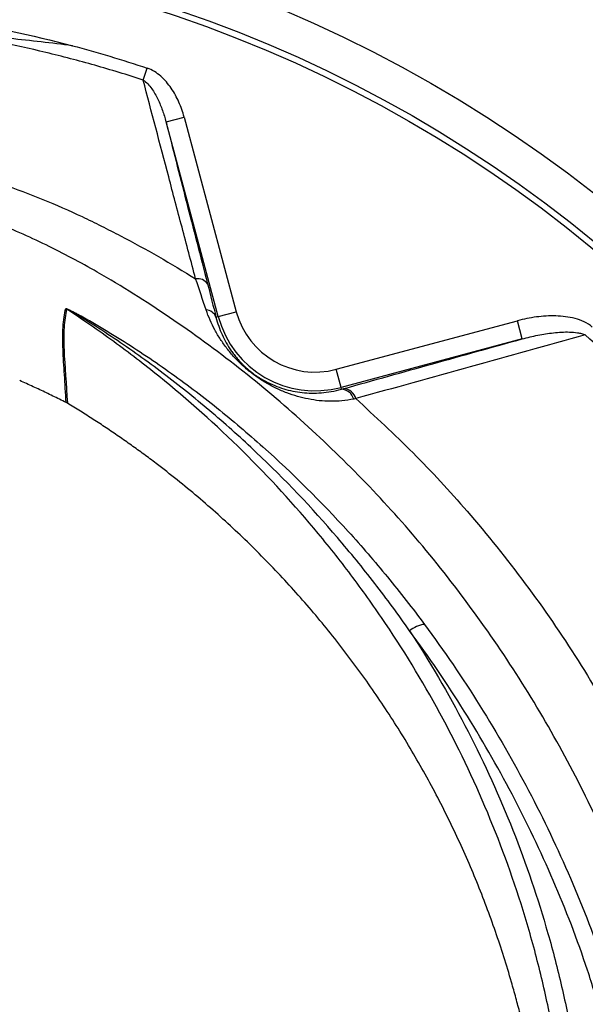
# Model space of a CAD drawing. Header units: millimetres. Extents: x 633 to 1433, y 1069 to 1969.
# Tile 11 of 14: x 1075 to 1166, y 1610 to 1768. Entities that reach past the tile are written whole.
import ezdxf

# ---------------------------------------------------------------- set-up
doc = ezdxf.new("R2010")
doc.units = ezdxf.units.MM

msp = doc.modelspace()

# ---------------------------------------------------------------- linework, layer by layer
at = {"color": 7, "linetype": 'Continuous', "lineweight": 25}
for p, q in [((1095.15, 1757.98), (1095.79, 1759.9)), ((1098.81, 1751.28), (1101.71, 1752.05)), ((1101.71, 1752.05), (1110.06, 1720.88)), ((1107.17, 1720.11), (1098.81, 1751.28)), ((1107.17, 1720.11), (1110.06, 1720.88)), ((1106.81, 1720.01), (1107.17, 1720.11)), ((1126.05, 1711.66), (1155.05, 1719.43)), ((1155.83, 1716.53), (1155.05, 1719.43)), ((1155.83, 1716.53), (1126.82, 1708.76)), ((1126.82, 1708.76), (1126.05, 1711.66)), ((1126.9, 1708.47), (1126.82, 1708.76))]:
    msp.add_line(p, q, dxfattribs=at)
for radius in [258.01, 217.51, 211.5, 210.5]:
    msp.add_circle((1032.92, 1568.81), radius, dxfattribs=at)
for centre, radius, start, end in [((1032.92, 1568.81), 400, 22.5, 256.9192), ((1103.9, 1724.33), 1.84, 32.5793, 100.9488), ((1081.33, 1718.73), 3.02, 58.2193, 61.8524), ((1105.06, 1719.3), 1.89, 22.1491, 85.0581), ((1122.67, 1724.26), 13.05, 195, 285), ((1122.67, 1724.26), 16.05, 195, 285), ((1126.79, 1706.33), 2.13, 15.1584, 86.8874), ((1127.11, 1706.43), 2.14, 14.3222, 85.7784), ((1140.58, 1666.7), 4.13, 95.7511, 132.2187)]:
    msp.add_arc(centre, radius, start, end, dxfattribs=at)
for points, knots in [([(907.68, 1297.43), (899.2, 1300.78), (890.94, 1304.5), (874.86, 1312.65), (867.02, 1317.08), (851.79, 1326.65), (844.38, 1331.78), (833.59, 1340.02), (830.05, 1342.85), (824.82, 1347.24), (823.09, 1348.73), (819.67, 1351.73), (817.98, 1353.25), (809.61, 1360.93), (803.22, 1367.32), (791.03, 1380.6), (785.23, 1387.5), (774.22, 1401.78), (769.01, 1409.18), (762.88, 1418.74), (761.67, 1420.67), (759.3, 1424.56), (758.13, 1426.52), (754.7, 1432.42), (752.51, 1436.39), (746.2, 1448.4), (742.36, 1456.55), (735.39, 1473.14), (732.27, 1481.58), (726.74, 1498.73), (724.33, 1507.45), (721.79, 1518.53), (721.3, 1520.76), (720.38, 1525.22), (719.94, 1527.46), (718.7, 1534.16), (717.98, 1538.63), (716.1, 1552.05), (715.24, 1561.02), (714.28, 1578.98), (714.18, 1587.98), (714.77, 1606), (715.45, 1615.03), (716.81, 1626.33), (717.11, 1628.59), (717.75, 1633.1), (718.09, 1635.35), (719.19, 1642.07), (720.02, 1646.51), (721.91, 1655.34), (722.95, 1659.73), (725.22, 1668.44), (726.44, 1672.76), (730.38, 1685.66), (733.36, 1694.15), (740.02, 1710.92), (743.69, 1719.19), (748.74, 1729.39), (749.77, 1731.42), (751.87, 1735.45), (752.94, 1737.45), (756.2, 1743.42), (758.45, 1747.34), (765.42, 1758.94), (770.36, 1766.46), (780.84, 1781.08), (786.38, 1788.18), (798.04, 1801.94), (804.17, 1808.61), (817.05, 1821.5), (823.7, 1827.64), (837.44, 1839.32), (844.52, 1844.86), (859.1, 1855.36), (866.6, 1860.31), (882.03, 1869.61), (889.95, 1873.96), (900.13, 1879.02), (902.18, 1880.01), (906.29, 1881.96), (908.36, 1882.9), (914.57, 1885.68), (918.73, 1887.44), (931.31, 1892.46), (939.8, 1895.44), (956.98, 1900.72), (965.67, 1903.02), (983.23, 1906.97), (992.11, 1908.61), (1003.33, 1910.24), (1005.58, 1910.55), (1010.1, 1911.11), (1012.36, 1911.38), (1019.13, 1912.09), (1023.64, 1912.48), (1037.17, 1913.39), (1046.17, 1913.64), (1064.14, 1913.46), (1073.11, 1913.03), (1091.02, 1911.47), (1099.96, 1910.35), (1113.35, 1908.14), (1117.81, 1907.32), (1124.49, 1905.95), (1126.71, 1905.47), (1131.15, 1904.47), (1133.35, 1903.95), (1144.35, 1901.25), (1153.01, 1898.76), (1170.09, 1893.14), (1178.5, 1890.01), (1195.07, 1883.11), (1203.23, 1879.34), (1215.28, 1873.2), (1219.26, 1871.08), (1225.19, 1867.76), (1227.16, 1866.64), (1231.08, 1864.34), (1233.03, 1863.18), (1242.73, 1857.24), (1250.26, 1852.23), (1264.86, 1841.67), (1271.93, 1836.13), (1282.2, 1827.43), (1285.57, 1824.47), (1292.16, 1818.38), (1295.4, 1815.26), (1304.95, 1805.73), (1311.1, 1799.14), (1318.51, 1790.57), (1319.98, 1788.84), (1322.89, 1785.35), (1324.33, 1783.58), (1328.59, 1778.27), (1331.36, 1774.69), (1339.45, 1763.81), (1344.56, 1756.39), (1354.21, 1741.22), (1358.74, 1733.47), (1367.26, 1717.64), (1371.23, 1709.56), (1376.76, 1697.18), (1378.53, 1693.02), (1381.93, 1684.6), (1383.56, 1680.35), (1388.19, 1667.53), (1390.95, 1658.89), (1394.62, 1645.79), (1395.76, 1641.4), (1397.89, 1632.58), (1398.87, 1628.14), (1401.57, 1614.76), (1403.04, 1605.81), (1405.32, 1587.82), (1406.13, 1578.78), (1406.84, 1565.17), (1406.99, 1560.62), (1407.13, 1551.53), (1407.11, 1547), (1406.81, 1533.39), (1406.28, 1524.34), (1404.98, 1510.79), (1404.46, 1506.27), (1403.26, 1497.25), (1402.58, 1492.76), (1401.05, 1483.79), (1400.2, 1479.32), (1398.32, 1470.42), (1397.28, 1465.99), (1393.92, 1452.77), (1391.38, 1444.06), (1385.68, 1426.84), (1382.53, 1418.33), (1377.34, 1405.71), (1375.54, 1401.53), (1371.79, 1393.25), (1369.84, 1389.15), (1365.8, 1381), (1363.7, 1376.96), (1359.37, 1368.97), (1357.14, 1365.01), (1350.25, 1353.27), (1345.38, 1345.6), (1337.67, 1334.35), (1335.03, 1330.64), (1329.63, 1323.33), (1326.86, 1319.72), (1318.37, 1309.04), (1312.46, 1302.12), (1306.32, 1295.41)], [0, 0, 0, 0, 0.015625, 0.015625, 0.03125, 0.03125, 0.046875, 0.046875, 0.054687, 0.054687, 0.058594, 0.058594, 0.0625, 0.0625, 0.078125, 0.078125, 0.09375, 0.09375, 0.109375, 0.109375, 0.113281, 0.113281, 0.117188, 0.117188, 0.125, 0.125, 0.140625, 0.140625, 0.15625, 0.15625, 0.171875, 0.171875, 0.175781, 0.175781, 0.179687, 0.179687, 0.1875, 0.1875, 0.203125, 0.203125, 0.21875, 0.21875, 0.234375, 0.234375, 0.238281, 0.238281, 0.242187, 0.242187, 0.25, 0.25, 0.257812, 0.257812, 0.265625, 0.265625, 0.28125, 0.28125, 0.296875, 0.296875, 0.300781, 0.300781, 0.304687, 0.304687, 0.3125, 0.3125, 0.328125, 0.328125, 0.34375, 0.34375, 0.359375, 0.359375, 0.375, 0.375, 0.390625, 0.390625, 0.40625, 0.40625, 0.421875, 0.421875, 0.425781, 0.425781, 0.429687, 0.429687, 0.4375, 0.4375, 0.453125, 0.453125, 0.46875, 0.46875, 0.484375, 0.484375, 0.488281, 0.488281, 0.492187, 0.492187, 0.5, 0.5, 0.515625, 0.515625, 0.53125, 0.53125, 0.546875, 0.546875, 0.554688, 0.554688, 0.558594, 0.558594, 0.5625, 0.5625, 0.578125, 0.578125, 0.59375, 0.59375, 0.609375, 0.609375, 0.617188, 0.617188, 0.621094, 0.621094, 0.625, 0.625, 0.640625, 0.640625, 0.65625, 0.65625, 0.664063, 0.664063, 0.671875, 0.671875, 0.6875, 0.6875, 0.691406, 0.691406, 0.695313, 0.695313, 0.703125, 0.703125, 0.71875, 0.71875, 0.734375, 0.734375, 0.75, 0.75, 0.757813, 0.757813, 0.765625, 0.765625, 0.78125, 0.78125, 0.789063, 0.789063, 0.796875, 0.796875, 0.8125, 0.8125, 0.828125, 0.828125, 0.835938, 0.835938, 0.84375, 0.84375, 0.859375, 0.859375, 0.867188, 0.867188, 0.875, 0.875, 0.882813, 0.882813, 0.890625, 0.890625, 0.90625, 0.90625, 0.921875, 0.921875, 0.929688, 0.929688, 0.9375, 0.9375, 0.945313, 0.945313, 0.953125, 0.953125, 0.96875, 0.96875, 0.976563, 0.976563, 0.984375, 0.984375, 1, 1, 1, 1]), ([(1095.15, 1757.98), (1092.58, 1758.82), (1090.01, 1759.61), (1084.82, 1761.08), (1082.21, 1761.76), (1074.36, 1763.65), (1069.1, 1764.69), (1063.81, 1765.52)], [0, 0, 0, 0, 0.25, 0.25, 0.5, 0.5, 1, 1, 1, 1]), ([(1083.83, 1763.48), (1080.5, 1763.91), (1077.16, 1764.29), (1070.49, 1764.97), (1067.15, 1765.27), (1063.81, 1765.52)], [0, 0, 0, 0, 0.5, 0.5, 1, 1, 1, 1]), ([(1101.71, 1752.05), (1101.49, 1752.88), (1101.21, 1753.68), (1100.53, 1755.22), (1100.13, 1755.96), (1099.4, 1757.02), (1099.14, 1757.36), (1098.59, 1758.01), (1098.29, 1758.31), (1097.65, 1758.88), (1097.31, 1759.14), (1096.58, 1759.58), (1096.2, 1759.77), (1095.79, 1759.9)], [0, 0, 0, 0, 0.25, 0.25, 0.5, 0.5, 0.625, 0.625, 0.75, 0.75, 0.875, 0.875, 1, 1, 1, 1]), ([(1103.55, 1726.14), (1102.82, 1728.93), (1102.09, 1731.68), (1100.65, 1737.12), (1099.94, 1739.81), (1097.84, 1747.76), (1096.48, 1752.93), (1095.15, 1757.98)], [0, 0, 0, 0, 0.25, 0.25, 0.5, 0.5, 1, 1, 1, 1]), ([(1095.15, 1757.98), (1095.43, 1757.8), (1095.67, 1757.59), (1096.12, 1757.11), (1096.33, 1756.86), (1096.89, 1756.06), (1097.21, 1755.5), (1097.78, 1754.33), (1098.02, 1753.73), (1098.46, 1752.52), (1098.65, 1751.9), (1098.81, 1751.28)], [0, 0, 0, 0, 0.125, 0.125, 0.25, 0.25, 0.5, 0.5, 0.75, 0.75, 1, 1, 1, 1]), ([(1098.81, 1751.28), (1099.87, 1747.13), (1100.95, 1742.89), (1103.16, 1734.24), (1104.3, 1729.83), (1105.46, 1725.33)], [0, 0, 0, 0, 0.5, 0.5, 1, 1, 1, 1]), ([(1052.47, 1746.28), (1053.63, 1746.1), (1054.78, 1745.9), (1057.07, 1745.46), (1058.21, 1745.23), (1061.61, 1744.48), (1063.86, 1743.92), (1070.51, 1742.06), (1074.85, 1740.58), (1081.21, 1738.01), (1083.31, 1737.09), (1086.41, 1735.62), (1087.44, 1735.11), (1089.49, 1734.09), (1090.52, 1733.56), (1095.61, 1730.9), (1099.61, 1728.6), (1103.55, 1726.14)], [0, 0, 0, 0, 0.0625, 0.0625, 0.125, 0.125, 0.25, 0.25, 0.5, 0.5, 0.625, 0.625, 0.6875, 0.6875, 0.75, 0.75, 1, 1, 1, 1]), ([(1082.81, 1706.34), (1082.75, 1707.86), (1082.65, 1709.35), (1082.46, 1712.19), (1082.37, 1713.56), (1082.28, 1716.12), (1082.27, 1717.32), (1082.4, 1719.52), (1082.54, 1720.51), (1082.76, 1721.4)], [0, 0, 0, 0, 0.25, 0.25, 0.5, 0.5, 0.75, 0.75, 1, 1, 1, 1]), ([(1082.93, 1721.3), (1082.71, 1720.42), (1082.57, 1719.42), (1082.43, 1717.23), (1082.44, 1716.03), (1082.59, 1712.18), (1082.87, 1709.28), (1083.02, 1706.23)], [0, 0, 0, 0, 0.25, 0.25, 0.5, 0.5, 1, 1, 1, 1]), ([(1082.76, 1721.4), (1082.76, 1721.4), (1082.77, 1721.4), (1082.81, 1721.4), (1082.84, 1721.39), (1082.93, 1721.36), (1083.01, 1721.32), (1083.26, 1721.21), (1083.43, 1721.13), (1083.79, 1720.95), (1083.96, 1720.86), (1084.32, 1720.68), (1084.5, 1720.58), (1085.04, 1720.29), (1085.4, 1720.1), (1086.11, 1719.7), (1086.47, 1719.5), (1087.54, 1718.89), (1088.25, 1718.47), (1089.65, 1717.63), (1090.35, 1717.2), (1092.44, 1715.9), (1093.82, 1715.01), (1096.54, 1713.2), (1097.89, 1712.27), (1101.87, 1709.44), (1104.45, 1707.48), (1109.48, 1703.45), (1111.93, 1701.37), (1119.11, 1694.96), (1123.65, 1690.44), (1129.04, 1684.51), (1130.1, 1683.31), (1132.2, 1680.87), (1133.23, 1679.64), (1136.28, 1675.92), (1138.26, 1673.39), (1140.16, 1670.81)], [0, 0, 0, 0, 0.001953, 0.001953, 0.003906, 0.003906, 0.007812, 0.007812, 0.015625, 0.015625, 0.023437, 0.023437, 0.03125, 0.03125, 0.046875, 0.046875, 0.0625, 0.0625, 0.09375, 0.09375, 0.125, 0.125, 0.1875, 0.1875, 0.25, 0.25, 0.375, 0.375, 0.5, 0.5, 0.75, 0.75, 0.8125, 0.8125, 0.875, 0.875, 1, 1, 1, 1]), ([(1137.8, 1669.76), (1136.01, 1672.34), (1134.14, 1674.88), (1131.25, 1678.62), (1130.27, 1679.86), (1128.28, 1682.3), (1127.27, 1683.51), (1122.15, 1689.48), (1117.82, 1694.03), (1110.97, 1700.52), (1108.62, 1702.63), (1103.81, 1706.72), (1101.34, 1708.72), (1097.54, 1711.61), (1096.26, 1712.57), (1093.66, 1714.44), (1092.35, 1715.35), (1089.69, 1717.15), (1088.35, 1718.03), (1086.31, 1719.32), (1085.62, 1719.75), (1084.59, 1720.37), (1084.24, 1720.58), (1083.72, 1720.88), (1083.55, 1720.98), (1083.29, 1721.13), (1083.2, 1721.18), (1083.07, 1721.24), (1083.03, 1721.26), (1082.97, 1721.29), (1082.95, 1721.3), (1082.93, 1721.31), (1082.92, 1721.31), (1082.93, 1721.3)], [0, 0, 0, 0, 0.125, 0.125, 0.1875, 0.1875, 0.25, 0.25, 0.5, 0.5, 0.625, 0.625, 0.75, 0.75, 0.8125, 0.8125, 0.875, 0.875, 0.9375, 0.9375, 0.96875, 0.96875, 0.984375, 0.984375, 0.992188, 0.992188, 0.996094, 0.996094, 0.998047, 0.998047, 0.999023, 0.999023, 1, 1, 1, 1]), ([(1160.78, 1605.47), (1160.23, 1608.4), (1159.61, 1611.31), (1158.56, 1615.66), (1158.2, 1617.11), (1157.43, 1619.99), (1157.02, 1621.42), (1154.92, 1628.54), (1152.96, 1634.12), (1148.47, 1645.04), (1145.96, 1650.39), (1140.37, 1660.85), (1137.3, 1665.96), (1133.11, 1672.2), (1132.25, 1673.44), (1130.51, 1675.89), (1129.63, 1677.1), (1126.94, 1680.7), (1125.09, 1683.05), (1119.37, 1689.94), (1115.34, 1694.34), (1106.83, 1702.74), (1102.36, 1706.74), (1096.49, 1711.49), (1095.3, 1712.43), (1092.89, 1714.28), (1091.67, 1715.19), (1087.98, 1717.89), (1085.48, 1719.62), (1082.93, 1721.3)], [0, 0, 0, 0, 0.0625, 0.0625, 0.09375, 0.09375, 0.125, 0.125, 0.25, 0.25, 0.375, 0.375, 0.5, 0.5, 0.53125, 0.53125, 0.5625, 0.5625, 0.625, 0.625, 0.75, 0.75, 0.875, 0.875, 0.90625, 0.90625, 0.9375, 0.9375, 1, 1, 1, 1]), ([(1128.85, 1706.89), (1127.58, 1706.63), (1126.35, 1706.52), (1123.93, 1706.54), (1122.75, 1706.67), (1120.4, 1707.13), (1119.27, 1707.45), (1117.59, 1708.09), (1117.03, 1708.33), (1116.19, 1708.74), (1115.9, 1708.88), (1115.33, 1709.18), (1115.05, 1709.35), (1114.46, 1709.69), (1114.17, 1709.88), (1113.58, 1710.27), (1113.27, 1710.48), (1112.83, 1710.81), (1112.68, 1710.92), (1112.38, 1711.15), (1112.23, 1711.26), (1111.8, 1711.62), (1111.52, 1711.86), (1110.98, 1712.35), (1110.72, 1712.59), (1110.24, 1713.07), (1110.01, 1713.31), (1109.57, 1713.79), (1109.35, 1714.03), (1108.95, 1714.52), (1108.75, 1714.76), (1108.19, 1715.48), (1107.85, 1715.96), (1107.21, 1716.95), (1106.91, 1717.45), (1106.08, 1718.98), (1105.6, 1720.06), (1105.23, 1721.18)], [0, 0, 0, 0, 0.125, 0.125, 0.25, 0.25, 0.375, 0.375, 0.4375, 0.4375, 0.46875, 0.46875, 0.5, 0.5, 0.53125, 0.53125, 0.5625, 0.5625, 0.578125, 0.578125, 0.59375, 0.59375, 0.625, 0.625, 0.65625, 0.65625, 0.6875, 0.6875, 0.71875, 0.71875, 0.75, 0.75, 0.8125, 0.8125, 0.875, 0.875, 1, 1, 1, 1]), ([(1106.81, 1720.01), (1107.06, 1719.03), (1107.38, 1718.1), (1107.98, 1716.77), (1108.2, 1716.34), (1108.69, 1715.48), (1108.95, 1715.06), (1109.38, 1714.43), (1109.53, 1714.22), (1109.86, 1713.8), (1110.03, 1713.59), (1110.39, 1713.16), (1110.58, 1712.95), (1110.89, 1712.62), (1111, 1712.51), (1111.23, 1712.28), (1111.35, 1712.17), (1111.71, 1711.83), (1111.97, 1711.6), (1112.54, 1711.15), (1112.82, 1710.93), (1113.24, 1710.64), (1113.38, 1710.54), (1113.66, 1710.36), (1113.8, 1710.28), (1114.2, 1710.03), (1114.46, 1709.88), (1115.24, 1709.47), (1115.72, 1709.25), (1116.69, 1708.85), (1117.17, 1708.69), (1118.13, 1708.4), (1118.62, 1708.27), (1119.6, 1708.08), (1120.09, 1708), (1121.6, 1707.83), (1122.62, 1707.81), (1124.72, 1707.97), (1125.79, 1708.15), (1126.9, 1708.47)], [0, 0, 0, 0, 0.125, 0.125, 0.1875, 0.1875, 0.25, 0.25, 0.28125, 0.28125, 0.3125, 0.3125, 0.34375, 0.34375, 0.359375, 0.359375, 0.375, 0.375, 0.40625, 0.40625, 0.4375, 0.4375, 0.453125, 0.453125, 0.46875, 0.46875, 0.5, 0.5, 0.5625, 0.5625, 0.625, 0.625, 0.6875, 0.6875, 0.75, 0.75, 0.875, 0.875, 1, 1, 1, 1]), ([(1167.04, 1718.41), (1166.65, 1718.77), (1166.2, 1719.05), (1165.26, 1719.49), (1164.77, 1719.66), (1163.77, 1719.92), (1163.26, 1720.02), (1162.23, 1720.15), (1161.71, 1720.19), (1160.15, 1720.23), (1159.11, 1720.17), (1157.07, 1719.9), (1156.06, 1719.7), (1155.05, 1719.43)], [0, 0, 0, 0, 0.125, 0.125, 0.25, 0.25, 0.375, 0.375, 0.5, 0.5, 0.75, 0.75, 1, 1, 1, 1]), ([(1155.83, 1716.53), (1156.65, 1716.75), (1157.48, 1716.95), (1159.15, 1717.28), (1159.99, 1717.41), (1161.27, 1717.55), (1161.69, 1717.59), (1162.54, 1717.63), (1162.97, 1717.64), (1163.83, 1717.62), (1164.25, 1717.59), (1164.89, 1717.49), (1165.1, 1717.45), (1165.51, 1717.33), (1165.72, 1717.26), (1165.91, 1717.16)], [0, 0, 0, 0, 0.25, 0.25, 0.5, 0.5, 0.625, 0.625, 0.75, 0.75, 0.875, 0.875, 0.9375, 0.9375, 1, 1, 1, 1]), ([(1127.27, 1708.57), (1132.01, 1709.89), (1136.77, 1711.22), (1146.29, 1713.87), (1151.06, 1715.2), (1155.83, 1716.53)], [0, 0, 0, 0, 0.5, 0.5, 1, 1, 1, 1]), ([(1165.91, 1717.16), (1159.78, 1715.46), (1153.64, 1713.76), (1141.39, 1710.36), (1135.28, 1708.66), (1129.19, 1706.96)], [0, 0, 0, 0, 0.5, 0.5, 1, 1, 1, 1]), ([(1227.92, 1609.96), (1227.38, 1612.53), (1226.78, 1615.1), (1225.49, 1620.21), (1224.8, 1622.75), (1222.56, 1630.31), (1220.88, 1635.27), (1215.27, 1649.9), (1210.77, 1659.35), (1200.22, 1677.6), (1194.27, 1686.22), (1184.37, 1698.41), (1180.9, 1702.35), (1173.63, 1709.98), (1169.84, 1713.65), (1165.91, 1717.16)], [0, 0, 0, 0, 0.0625, 0.0625, 0.125, 0.125, 0.25, 0.25, 0.5, 0.5, 0.75, 0.75, 0.875, 0.875, 1, 1, 1, 1]), ([(1082.81, 1706.34), (1082.47, 1706.51), (1081.77, 1706.86), (1080.71, 1707.38), (1079.66, 1707.88), (1078.6, 1708.38), (1077.53, 1708.87), (1076.47, 1709.36), (1075.75, 1709.68), (1075.39, 1709.84)], [0, 0, 0, 0, 0.142816, 0.285635, 0.428463, 0.571306, 0.714172, 0.857068, 1, 1, 1, 1]), ([(1157.92, 1597.02), (1157.84, 1597.45), (1157.69, 1598.3), (1157.45, 1599.58), (1157.2, 1600.86), (1156.93, 1602.13), (1156.66, 1603.41), (1156.38, 1604.68), (1156.09, 1605.94), (1155.78, 1607.21), (1155.47, 1608.47), (1155.14, 1609.74), (1154.81, 1611), (1154.46, 1612.25), (1153.45, 1615.81), (1151.61, 1621.62), (1148.62, 1629.58), (1145.21, 1637.37), (1141.37, 1644.98), (1137.14, 1652.38), (1132.51, 1659.55), (1127.51, 1666.48), (1122.13, 1673.13), (1116.4, 1679.5), (1110.34, 1685.55), (1103.95, 1691.27), (1098.86, 1695.36), (1095.26, 1698.06), (1093.27, 1699.5), (1091.26, 1700.91), (1089.23, 1702.29), (1087.18, 1703.63), (1085.11, 1704.95), (1083.72, 1705.8), (1083.02, 1706.23)], [0, 0, 0, 0, 0.009539, 0.019075, 0.02861, 0.038144, 0.047677, 0.057211, 0.066746, 0.076283, 0.085822, 0.095364, 0.104909, 0.114459, 0.124013, 0.186218, 0.248355, 0.310652, 0.373016, 0.435522, 0.497964, 0.560535, 0.623167, 0.685915, 0.748593, 0.811367, 0.874209, 0.892205, 0.910185, 0.928154, 0.946115, 0.964074, 0.982034, 1, 1, 1, 1]), ([(1140.16, 1670.81), (1143.32, 1666.55), (1146.27, 1662.2), (1151.83, 1653.32), (1154.42, 1648.8), (1159.25, 1639.59), (1161.49, 1634.9), (1165.61, 1625.37), (1167.49, 1620.52), (1169.94, 1613.06), (1170.7, 1610.55), (1171.73, 1606.73), (1172.05, 1605.46), (1172.67, 1602.9), (1172.96, 1601.61), (1174.31, 1595.18), (1175.09, 1590.02), (1176.05, 1579.67), (1176.24, 1574.47), (1176.1, 1566.65), (1175.99, 1564.04), (1175.7, 1560.11), (1175.59, 1558.8), (1175.33, 1556.19), (1175.18, 1554.88), (1175.01, 1553.58)], [0, 0, 0, 0, 0.125, 0.125, 0.25, 0.25, 0.375, 0.375, 0.5, 0.5, 0.5625, 0.5625, 0.59375, 0.59375, 0.625, 0.625, 0.75, 0.75, 0.875, 0.875, 0.9375, 0.9375, 0.96875, 0.96875, 1, 1, 1, 1]), ([(1172.04, 1554.67), (1172.2, 1555.95), (1172.35, 1557.23), (1172.61, 1559.8), (1172.72, 1561.09), (1173, 1564.95), (1173.11, 1567.51), (1173.25, 1575.19), (1173.07, 1580.28), (1172.12, 1590.43), (1171.35, 1595.48), (1169.77, 1603.02), (1169.17, 1605.52), (1167.82, 1610.52), (1167.07, 1612.99), (1164.66, 1620.32), (1162.81, 1625.09), (1158.76, 1634.46), (1156.56, 1639.07), (1151.81, 1648.12), (1149.26, 1652.56), (1143.81, 1661.29), (1140.9, 1665.57), (1137.8, 1669.76)], [0, 0, 0, 0, 0.03125, 0.03125, 0.0625, 0.0625, 0.125, 0.125, 0.25, 0.25, 0.375, 0.375, 0.4375, 0.4375, 0.5, 0.5, 0.625, 0.625, 0.75, 0.75, 0.875, 0.875, 1, 1, 1, 1]), ([(1137.8, 1669.76), (1141.02, 1664.83), (1143.97, 1659.78), (1149.34, 1649.47), (1151.76, 1644.21), (1156.09, 1633.46), (1157.99, 1627.97), (1160.03, 1620.97), (1160.43, 1619.57), (1161.18, 1616.74), (1161.53, 1615.32), (1162.55, 1611.05), (1163.16, 1608.19), (1163.7, 1605.31)], [0, 0, 0, 0, 0.25, 0.25, 0.5, 0.5, 0.75, 0.75, 0.8125, 0.8125, 0.875, 0.875, 1, 1, 1, 1])]:
    msp.add_open_spline(points, degree=3, knots=knots, dxfattribs=at)
for points in [[(1064.15, 1767.65), (1070.78, 1766.59), (1077.35, 1765.2), (1083.83, 1763.48)], [(1083.83, 1763.48), (1087.85, 1762.41), (1091.84, 1761.22), (1095.79, 1759.9)], [(1105.23, 1721.18), (1104.7, 1722.74), (1104.14, 1724.4), (1103.55, 1726.14)], [(1105.46, 1725.33), (1105.94, 1723.45), (1106.4, 1721.67), (1106.81, 1720.01)], [(1126.9, 1708.47), (1127.02, 1708.5), (1127.15, 1708.53), (1127.27, 1708.57)], [(1083.02, 1706.23), (1082.95, 1706.27), (1082.88, 1706.3), (1082.81, 1706.34)], [(1129.19, 1706.96), (1129.07, 1706.94), (1128.96, 1706.92), (1128.85, 1706.89)]]:
    msp.add_open_spline(points, degree=3, dxfattribs=at)
at = {"color": 8, "linetype": 'Continuous', "lineweight": 25}
for points, knots in [([(1131.67, 1452.12), (1132.81, 1453.07), (1137.23, 1456.78), (1144.2, 1464.06), (1152.5, 1473.84), (1159.97, 1484.39), (1166.58, 1495.61), (1172.28, 1507.43), (1176.98, 1519.69), (1180.64, 1532.3), (1183.21, 1545.19), (1184.68, 1558.28), (1185.03, 1571.45), (1184.24, 1584.51), (1182.24, 1597.38), (1179.15, 1609.97), (1175.12, 1622.3), (1170.1, 1634.79), (1164.07, 1647.38), (1156.91, 1659.96), (1148.88, 1672), (1140.19, 1683.23), (1130.87, 1693.61), (1121.03, 1703.15), (1110.54, 1712.01), (1099.47, 1720.09), (1089.13, 1726.61), (1079.66, 1731.68), (1071.16, 1735.41), (1062.39, 1738.45), (1055.97, 1740.07), (1052.52, 1740.72), (1052.1, 1740.8)], [0, 0, 0, 0, 0.012243, 0.047476, 0.082711, 0.117826, 0.153727, 0.189755, 0.225782, 0.261682, 0.297698, 0.333847, 0.369988, 0.405992, 0.441442, 0.477007, 0.512617, 0.548131, 0.58774, 0.627448, 0.667153, 0.706756, 0.744251, 0.781886, 0.819565, 0.857192, 0.89468, 0.920099, 0.945599, 0.971072, 0.996452, 1, 1, 1, 1]), ([(1129.19, 1706.96), (1132.28, 1704.1), (1138.49, 1698.37), (1147.58, 1688.48), (1156.46, 1677.42), (1164.97, 1665.02), (1172.58, 1651.93), (1179, 1638.72), (1184.28, 1625.64), (1188.53, 1612.67), (1191.8, 1599.32), (1193.91, 1585.64), (1194.76, 1571.85), (1194.42, 1557.92), (1192.88, 1543.93), (1190.14, 1530.14), (1186.28, 1516.8), (1181.34, 1503.84), (1175.27, 1491.23), (1168.2, 1479.26), (1160.3, 1468.11), (1151.57, 1457.73), (1142.03, 1448), (1134.99, 1442.2), (1131.49, 1439.33)], [0, 0, 0, 0, 0.041299, 0.082775, 0.131454, 0.180134, 0.229922, 0.279712, 0.323895, 0.368072, 0.413266, 0.458451, 0.503441, 0.548434, 0.594812, 0.64119, 0.685985, 0.730779, 0.776868, 0.822956, 0.866796, 0.910636, 0.955697, 1, 1, 1, 1])]:
    msp.add_open_spline(points, degree=3, knots=knots, dxfattribs=at)

doc.saveas('drawing.dxf')
